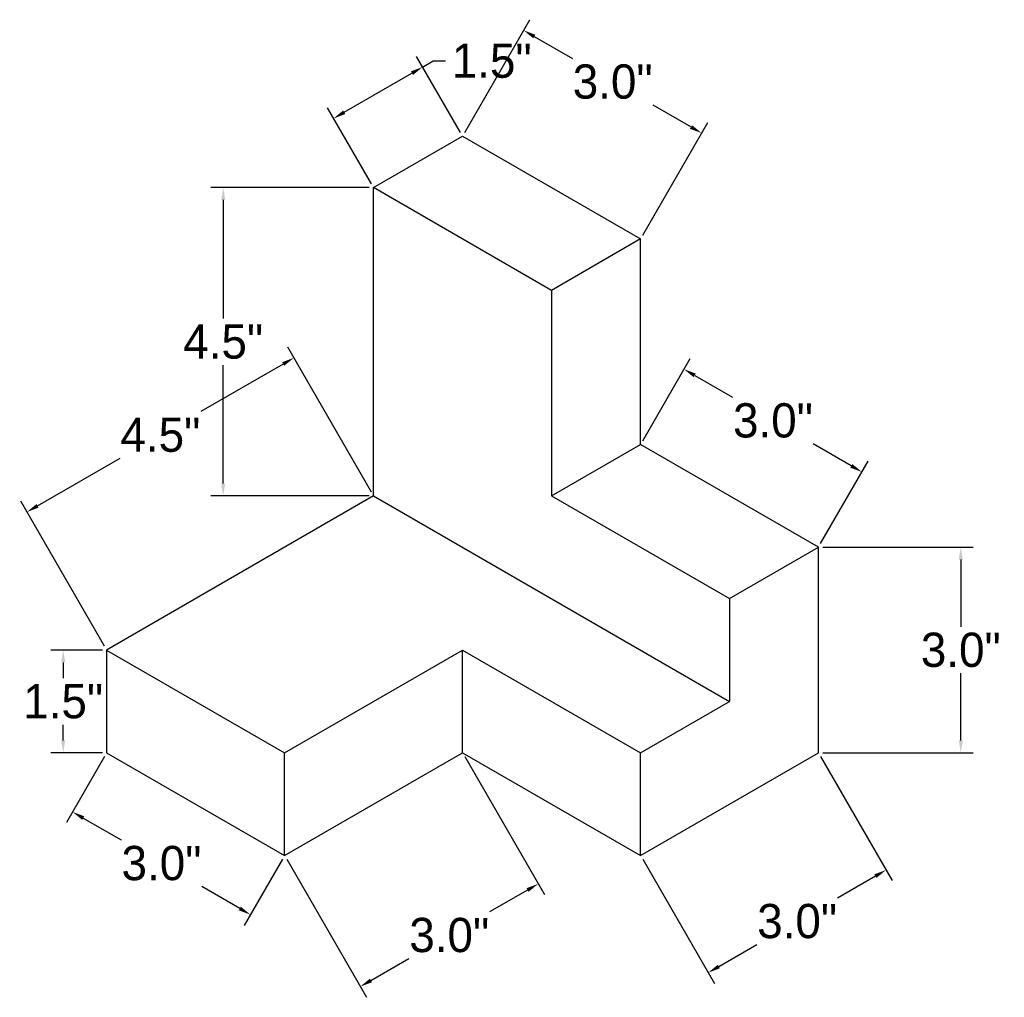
# Model space of a CAD drawing. Header units: inches. Extents: x -30 to 275, y 9 to 128.
# Tile 2 of 2: x 261 to 275, y 9 to 23. Entities that reach past the tile are written whole.
import ezdxf

# ---------------------------------------------------------------- set-up
doc = ezdxf.new("R2010")
doc.units = ezdxf.units.IN
doc.header["$MEASUREMENT"] = 0
doc.dimstyles.get("Standard").update_dxf_attribs({"dimtxt": 0.5, "dimasz": 0.18, "dimexe": 0.18, "dimexo": 0.0625, "dimgap": 0.09, "dimtad": 0, "dimtih": 1, "dimtoh": 1, "dimdec": 1, "dimzin": 0, "dimdsep": 46, "dimlunit": 3, "dimtxsty": 'Standard', "dimcen": 0.09, "dimadec": 0, "dimazin": 0, "dimtfac": 1, "dimtdec": 1, "dimtofl": 0, "dimtmove": 0, "dimatfit": 3, "dimfxl": 1, "dimtolj": 1, "dimtzin": 0, "dimarcsym": 0})

# ---------------------------------------------------------------- blocks, each defined once
blk = doc.blocks.new('*D3')
at = {"color": 0, "lineweight": -2}
for p, q in [((267.53, 21.543), (268.481, 23.19)), ((268.546, 22.944), (269.101, 22.624)), ((270.833, 21.624), (270.279, 21.944)), ((270.128, 20.043), (271.079, 21.69))]:
    blk.add_line(p, q, dxfattribs=at)
at = {"color": 0}
for points in [[(268.561, 22.97), (268.531, 22.918), (268.391, 23.034)], [(270.848, 21.65), (270.818, 21.598), (270.989, 21.534)]]:
    blk.add_solid(points, dxfattribs=at)
at = {"layer": 'Defpoints', "color": 0}
for p in [(268.391, 23.034), (267.498, 21.489), (270.096, 19.989)]:
    blk.add_point(p, dxfattribs=at)
at = {"color": 0, "insert": (269.69, 22.284), "char_height": 0.5, "attachment_point": 5}
blk.add_mtext('\\A1;3.0"', dxfattribs=at)
blk = doc.blocks.new('*D4')
at = {"color": 0, "lineweight": -2}
for p, q in [((270.128, 17.043), (270.821, 18.244)), ((270.887, 17.998), (271.441, 17.678)), ((273.173, 16.678), (272.619, 16.998)), ((272.726, 15.543), (273.419, 16.744))]:
    blk.add_line(p, q, dxfattribs=at)
at = {"color": 0}
for points in [[(270.902, 18.024), (270.872, 17.972), (270.731, 18.088)], [(273.188, 16.704), (273.158, 16.652), (273.329, 16.588)]]:
    blk.add_solid(points, dxfattribs=at)
at = {"layer": 'Defpoints', "color": 0}
for p in [(270.096, 16.989), (273.329, 16.588), (272.694, 15.489)]:
    blk.add_point(p, dxfattribs=at)
at = {"color": 0, "insert": (272.03, 17.338), "char_height": 0.5, "attachment_point": 5}
blk.add_mtext('\\A1;3.0"', dxfattribs=at)
blk = doc.blocks.new('*D5')
at = {"color": 0, "lineweight": -2}
for p, q in [((272.757, 15.489), (274.952, 15.489)), ((274.772, 15.309), (274.772, 14.329)), ((274.772, 12.669), (274.772, 13.649)), ((272.757, 12.489), (274.952, 12.489))]:
    blk.add_line(p, q, dxfattribs=at)
at = {"color": 0}
for points in [[(274.742, 15.309), (274.802, 15.309), (274.772, 15.489)], [(274.742, 12.669), (274.802, 12.669), (274.772, 12.489)]]:
    blk.add_solid(points, dxfattribs=at)
at = {"layer": 'Defpoints', "color": 0}
for p in [(272.694, 15.489), (272.694, 12.489), (274.772, 12.489)]:
    blk.add_point(p, dxfattribs=at)
at = {"color": 0, "insert": (274.772, 13.989), "char_height": 0.5, "attachment_point": 5}
blk.add_mtext('\\A1;3.0"', dxfattribs=at)
blk = doc.blocks.new('*D6')
at = {"color": 0, "lineweight": -2}
for p, q in [((272.726, 12.434), (273.772, 10.623)), ((270.128, 10.934), (271.174, 9.123)), ((273.526, 10.689), (272.972, 10.369)), ((271.239, 9.369), (271.794, 9.689))]:
    blk.add_line(p, q, dxfattribs=at)
at = {"color": 0}
for points in [[(273.511, 10.715), (273.541, 10.663), (273.682, 10.779)], [(271.224, 9.395), (271.254, 9.343), (271.084, 9.279)]]:
    blk.add_solid(points, dxfattribs=at)
at = {"layer": 'Defpoints', "color": 0}
for p in [(272.694, 12.489), (270.096, 10.989), (271.084, 9.279)]:
    blk.add_point(p, dxfattribs=at)
at = {"color": 0, "insert": (272.383, 10.029), "char_height": 0.5, "attachment_point": 5}
blk.add_mtext('\\A1;3.0"', dxfattribs=at)
blk = doc.blocks.new('*D7')
at = {"color": 0, "lineweight": -2}
for p, q in [((267.53, 12.434), (268.693, 10.42)), ((264.931, 10.934), (266.095, 8.92)), ((268.447, 10.486), (267.893, 10.166)), ((266.161, 9.166), (266.715, 9.486))]:
    blk.add_line(p, q, dxfattribs=at)
at = {"color": 0}
for points in [[(268.432, 10.512), (268.462, 10.46), (268.603, 10.576)], [(266.146, 9.192), (266.176, 9.14), (266.005, 9.076)]]:
    blk.add_solid(points, dxfattribs=at)
at = {"layer": 'Defpoints', "color": 0}
for p in [(267.498, 12.489), (264.9, 10.989), (266.005, 9.076)]:
    blk.add_point(p, dxfattribs=at)
at = {"color": 0, "insert": (267.304, 9.826), "char_height": 0.5, "attachment_point": 5}
blk.add_mtext('\\A1;3.0"', dxfattribs=at)
blk = doc.blocks.new('*D9')
at = {"color": 0, "lineweight": -2}
for p, q in [((262.271, 12.434), (261.714, 11.47)), ((261.96, 11.536), (262.514, 11.216)), ((264.869, 10.934), (264.312, 9.97)), ((264.246, 10.216), (263.692, 10.536))]:
    blk.add_line(p, q, dxfattribs=at)
at = {"color": 0}
for points in [[(261.975, 11.562), (261.945, 11.51), (261.804, 11.626)], [(264.261, 10.242), (264.231, 10.19), (264.402, 10.126)]]:
    blk.add_solid(points, dxfattribs=at)
at = {"layer": 'Defpoints', "color": 0}
for p in [(262.302, 12.489), (261.804, 11.626), (264.9, 10.989)]:
    blk.add_point(p, dxfattribs=at)
at = {"color": 0, "insert": (263.103, 10.876), "char_height": 0.5, "attachment_point": 5}
blk.add_mtext('\\A1;3.0"', dxfattribs=at)
blk = doc.blocks.new('*D10')
at = {"color": 0, "lineweight": -2}
for p, q in [((266.168, 16.293), (264.945, 18.41)), ((264.88, 18.164), (263.676, 17.469)), ((261.294, 16.094), (262.498, 16.789)), ((262.271, 14.043), (261.048, 16.16))]:
    blk.add_line(p, q, dxfattribs=at)
at = {"color": 0}
for points in [[(264.865, 18.19), (264.895, 18.138), (265.035, 18.254)], [(261.279, 16.12), (261.309, 16.068), (261.138, 16.004)]]:
    blk.add_solid(points, dxfattribs=at)
at = {"layer": 'Defpoints', "color": 0}
for p in [(265.035, 18.254), (266.199, 16.239), (262.302, 13.989)]:
    blk.add_point(p, dxfattribs=at)
at = {"color": 0, "insert": (263.087, 17.129), "char_height": 0.5, "attachment_point": 5}
blk.add_mtext('\\A1;4.5"', dxfattribs=at)
blk = doc.blocks.new('*D11')
at = {"color": 0, "lineweight": -2}
for p, q in [((266.137, 20.739), (263.824, 20.739)), ((264.004, 20.559), (264.004, 18.829)), ((264.004, 16.419), (264.004, 18.149)), ((266.137, 16.239), (263.824, 16.239))]:
    blk.add_line(p, q, dxfattribs=at)
at = {"color": 0}
for points in [[(263.974, 20.559), (264.034, 20.559), (264.004, 20.739)], [(263.974, 16.419), (264.034, 16.419), (264.004, 16.239)]]:
    blk.add_solid(points, dxfattribs=at)
at = {"layer": 'Defpoints', "color": 0}
for p in [(264.004, 20.739), (266.199, 20.739), (266.199, 16.239)]:
    blk.add_point(p, dxfattribs=at)
at = {"color": 0, "insert": (264.004, 18.489), "char_height": 0.5, "attachment_point": 5}
blk.add_mtext('\\A1;4.5"', dxfattribs=at)
blk = doc.blocks.new('*D12')
at = {"color": 0, "lineweight": -2}
for p, q in [((267.467, 21.543), (266.825, 22.655)), ((266.915, 22.499), (267.071, 22.589)), ((267.071, 22.589), (267.251, 22.589)), ((265.771, 21.839), (266.759, 22.409)), ((266.168, 20.793), (265.526, 21.905))]:
    blk.add_line(p, q, dxfattribs=at)
at = {"color": 0}
for points in [[(266.744, 22.435), (266.774, 22.383), (266.915, 22.499)], [(265.756, 21.865), (265.786, 21.813), (265.616, 21.749)]]:
    blk.add_solid(points, dxfattribs=at)
at = {"layer": 'Defpoints', "color": 0}
for p in [(266.915, 22.499), (267.498, 21.489), (266.199, 20.739)]:
    blk.add_point(p, dxfattribs=at)
at = {"color": 0, "insert": (267.924, 22.589), "char_height": 0.5, "attachment_point": 5}
blk.add_mtext('\\A1;1.5"', dxfattribs=at)
blk = doc.blocks.new('*D13')
at = {"color": 0, "lineweight": -2}
for p, q in [((262.24, 13.989), (261.488, 13.989)), ((261.668, 13.809), (261.668, 13.579)), ((261.668, 12.669), (261.668, 12.899)), ((262.24, 12.489), (261.488, 12.489))]:
    blk.add_line(p, q, dxfattribs=at)
at = {"color": 0}
for points in [[(261.638, 13.809), (261.698, 13.809), (261.668, 13.989)], [(261.638, 12.669), (261.698, 12.669), (261.668, 12.489)]]:
    blk.add_solid(points, dxfattribs=at)
at = {"layer": 'Defpoints', "color": 0}
for p in [(262.302, 13.989), (261.668, 12.489), (262.302, 12.489)]:
    blk.add_point(p, dxfattribs=at)
at = {"color": 0, "insert": (261.668, 13.239), "char_height": 0.5, "attachment_point": 5}
blk.add_mtext('\\A1;1.5"', dxfattribs=at)

msp = doc.modelspace()

# ---------------------------------------------------------------- linework, layer by layer
for p, q in [((266.199, 20.739), (267.498, 21.489)), ((267.498, 21.489), (270.096, 19.989)), ((267.498, 21.489), (270.096, 19.989)), ((266.199, 16.239), (266.199, 20.739)), ((268.797, 19.239), (266.199, 20.739)), ((270.096, 19.989), (268.797, 19.239)), ((270.096, 16.989), (270.096, 19.989)), ((268.797, 19.239), (268.797, 16.239)), ((268.797, 16.239), (270.096, 16.989)), ((272.694, 15.489), (270.096, 16.989)), ((266.199, 16.239), (262.302, 13.989)), ((266.199, 16.239), (271.395, 13.239)), ((268.797, 16.239), (271.395, 14.739)), ((271.395, 14.739), (272.694, 15.489)), ((272.694, 12.489), (272.694, 15.489)), ((271.395, 14.739), (271.395, 13.239)), ((262.302, 13.989), (262.302, 12.489)), ((262.302, 13.989), (264.9, 12.489)), ((264.9, 12.489), (267.498, 13.989)), ((267.498, 12.489), (267.498, 13.989)), ((267.498, 13.989), (270.096, 12.489)), ((270.096, 12.489), (271.395, 13.239)), ((262.302, 12.489), (264.9, 10.989)), ((264.9, 10.989), (264.9, 12.489)), ((264.9, 10.989), (267.498, 12.489)), ((267.498, 12.489), (270.096, 10.989)), ((270.096, 10.989), (270.096, 12.489)), ((270.096, 10.989), (272.694, 12.489))]:
    msp.add_line(p, q)

# ---------------------------------------------------------------- dimensions: what is measured, and where the dimension line sits
for p1, p2, distance, picture, middle in [((270.096, 19.989), (267.498, 21.489), -1.785, '*D3', (269.69, 22.284)), ((266.199, 20.739), (267.498, 21.489), 1.167, '*D12', (267.924, 22.589)), ((266.199, 16.239), (266.199, 20.739), 2.195, '*D11', (264.004, 18.489)), ((262.302, 13.989), (266.199, 16.239), 2.328, '*D10', (263.087, 17.129)), ((270.096, 16.989), (272.694, 15.489), 1.27, '*D4', (272.03, 17.338)), ((272.694, 15.489), (272.694, 12.489), 2.078, '*D5', (274.772, 13.989)), ((262.302, 13.989), (262.302, 12.489), -0.634, '*D13', (261.668, 13.239)), ((264.9, 10.989), (262.302, 12.489), 0.996, '*D9', (263.103, 10.876)), ((267.498, 12.489), (264.9, 10.989), 2.209, '*D7', (267.304, 9.826)), ((272.694, 12.489), (270.096, 10.989), 1.975, '*D6', (272.383, 10.029))]:
    dim = msp.add_aligned_dim(p1=p1, p2=p2, distance=distance, dimstyle='Standard')
    dim.commit()
    dim.dimension.update_dxf_attribs({"geometry": picture, "text_midpoint": middle})

doc.saveas('drawing.dxf')
